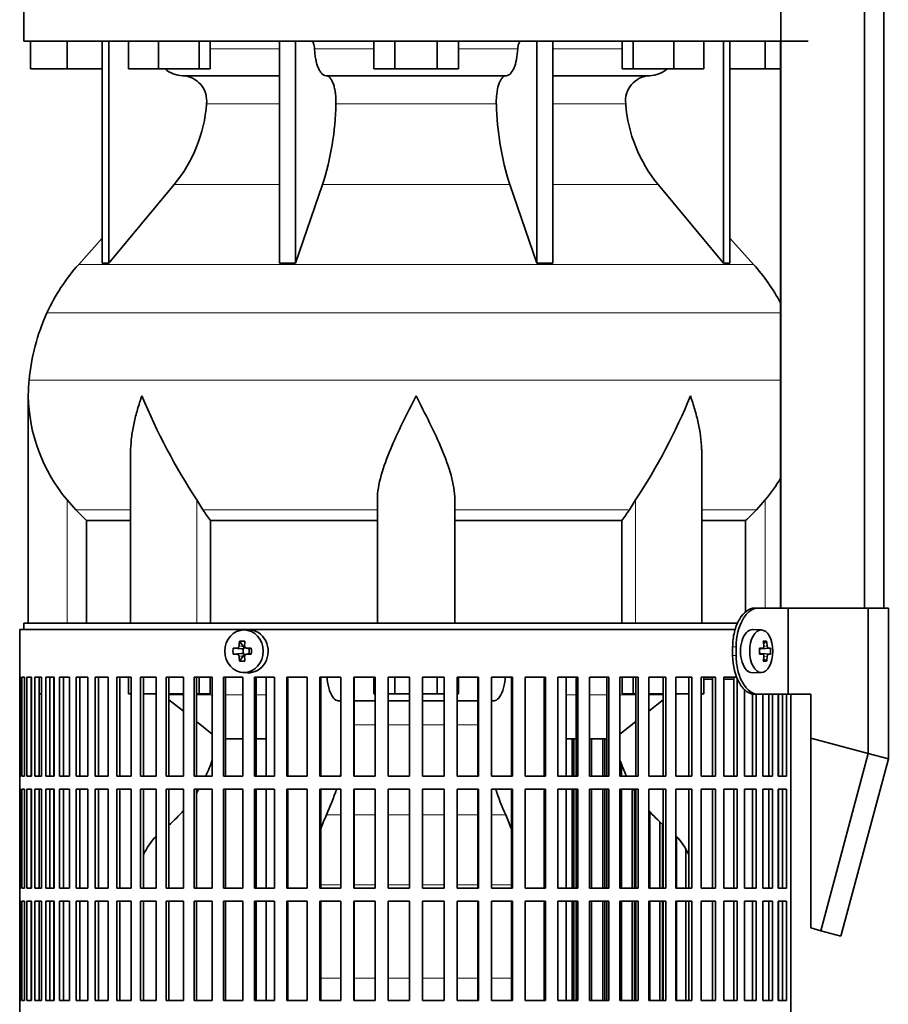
# Model space of a CAD drawing. Header units: millimetres. Extents: x 160 to 768, y -856 to 1288.
# Tile 8 of 14: x 164 to 366, y 231 to 460. Entities that reach past the tile are written whole.
import ezdxf

# ---------------------------------------------------------------- set-up
doc = ezdxf.new("R2010")
doc.units = ezdxf.units.MM
for name, color, linetype in [('LOW_134-3', 7, 'Continuous'), ('M5X8_UNI7687', 7, 'Continuous'), ('VSI134_DIFFUSORE', 7, 'Continuous'), ('VSI134_FILTRO_A', 7, 'Continuous'), ('VSI134_FILTRO_B', 7, 'Continuous'), ('VSI134_SUPPORTO_', 7, 'Continuous'), ('VSI134_TERMINALE', 7, 'Continuous')]:
    doc.layers.add(name, color=color, linetype=linetype)

# ---------------------------------------------------------------- blocks, each defined once
blk = doc.blocks.new('SE')
at = {"layer": 'LOW_134-3', "color": 7, "linetype": 'Continuous', "lineweight": 35}
for p, q in [((340.92, 774.68), (340.92, 323.18)), ((360.31, 323.18), (360.31, 774.68)), ((364.86, 323.18), (364.86, 774.68)), ((340.85, 454.68), (340.85, 323.18))]:
    blk.add_line(p, q, dxfattribs=at)
at = {"layer": 'M5X8_UNI7687', "color": 7, "linetype": 'Continuous', "lineweight": 35}
for p, q in [((217.14, 318.17), (216.09, 318.11)), ((336.43, 318.11), (334.34, 318.18)), ((215.3, 315.52), (216.21, 314.22)), ((337.6, 315.52), (336.93, 314.98)), ((213.81, 313.88), (215.76, 313.72)), ((216.18, 312.62), (216.18, 313.75)), ((216.35, 313.93), (216.84, 313.93)), ((216.83, 313.91), (217.59, 313.71)), ((217.54, 313.73), (217.54, 312.64)), ((218.05, 313.88), (217.63, 313.72)), ((335.95, 313.81), (336.75, 313.89)), ((338.49, 313.88), (336.27, 313.72)), ((213.81, 312.49), (215.76, 312.65)), ((215.3, 310.85), (216.21, 312.15)), ((216.75, 312.43), (216.35, 312.43)), ((217.59, 312.65), (216.83, 312.46)), ((218.05, 312.49), (217.63, 312.65)), ((336.75, 312.47), (335.95, 312.56)), ((338.49, 312.49), (336.27, 312.65)), ((337.6, 310.85), (336.93, 311.39)), ((216.09, 308.26), (217.14, 308.19)), ((334.34, 308.18), (336.43, 308.25))]:
    blk.add_line(p, q, dxfattribs=at)
at = {"layer": 'M5X8_UNI7687', "color": 4, "linetype": 'Continuous', "lineweight": 9}
for p, q in [((215.76, 313.72), (214.75, 313.89)), ((215.2, 314.39), (216.21, 314.22)), ((216.94, 313.89), (217.63, 313.72)), ((335.95, 313.81), (336.73, 313.89)), ((338.05, 313.89), (336.27, 313.72)), ((336.99, 314.31), (337.78, 314.39)), ((214.75, 312.47), (215.76, 312.65)), ((216.21, 312.15), (215.2, 311.98)), ((217.63, 312.65), (216.94, 312.47)), ((336.73, 312.47), (335.95, 312.56)), ((336.27, 312.65), (338.05, 312.47)), ((337.78, 311.98), (336.99, 312.05))]:
    blk.add_line(p, q, dxfattribs=at)
at = {"layer": 'M5X8_UNI7687', "color": 7, "linetype": 'Continuous', "lineweight": 35}
for centre, radius, start, end in [((224.39, 313.18), 10.6, 176.2556, 183.7444), ((216.95, 314.36), 0.465, 175.8523, 268.5202), ((168.69, 313.18), 49.36, 359.1963, 0.8037), ((329.25, 313.18), 9.27, 355.7167, 4.2833), ((216.95, 312.01), 0.465, 91.4799, 184.1476)]:
    blk.add_arc(centre, radius, start, end, dxfattribs=at)
for centre, major_axis, ratio in [((216.35, 313.18), (0, -4.93), 0.906308), ((336.38, 313.18), (0, 4.93), 0.544639)]:
    blk.add_ellipse(centre, major_axis=major_axis, ratio=ratio, dxfattribs=at)
for centre, major_axis, ratio, start_param, end_param in [((217.41, 313.18), (0, 5), 0.906308, 3.081955, 6.283185), ((217.41, 313.18), (0, 5), 0.906308, 0, 0.059638), ((334.29, 313.18), (0, 5), 0.544639, 0, 3.159643), ((220.16, 313.18), (0, 10), 0.5, 1.335108, 1.449667), ((219.1, 310.12), (-8.86, 2.7), 0.529916, -1.123958, -0.974266), ((219.88, 313.18), (0, 10), 0.34202, 1.335108, 1.449667), ((330.94, 310.12), (7.92, 4.79), 0.318449, 0.410036, 0.559729), ((329.18, 313.18), (0, 10), 0.788011, 4.833518, 4.948078), ((329.01, 313.18), (0, 10), 0.882948, 4.833518, 4.948078), ((220.02, 313.03), (-9.99, 0.37), 0.07899, -1.011873, -0.897313), ((215.75, 314.22), (0.85, -0.111), 0.58208, 4.795805, 5.314006), ((215.95, 314.19), (0.019, -0.502), 0.906042, 0.483343, 1.010141), ((215.75, 314.22), (0.561, -0.512), 0.450112, 0.58713, 1.105331), ((220.02, 313.03), (-9.99, 0.37), 0.07899, -1.36869, -1.254131), ((217.63, 314.22), (0.03, 0.507), 0.355475, 3.073309, 3.29989), ((329.1, 313.03), (9.97, 0.73), 0.047468, 0.695348, 0.809907), ((332.61, 313.18), (0, -9.26), 0.361923, 1.49595, 1.645642), ((336.27, 314.22), (-0.975, -0.099), 0.510424, 1.182652, 1.511361), ((329.1, 313.03), (9.97, 0.73), 0.047468, 0.33853, 0.453089), ((220.02, 313.34), (-9.99, -0.37), 0.07899, 0.897313, 1.011873), ((220.16, 313.18), (0, -10), 0.5, -1.449667, -1.335108), ((219.1, 316.25), (-8.86, -2.7), 0.529916, 0.974266, 1.123958), ((215.75, 312.15), (0.85, 0.111), 0.58208, 0.96918, 1.487381), ((215.95, 312.18), (0.019, 0.502), 0.906042, 5.273044, 5.799842), ((215.75, 312.15), (0.561, 0.512), 0.450112, 5.177855, 5.696055), ((219.88, 313.18), (0, -10), 0.34202, -1.449667, -1.335108), ((220.02, 313.34), (-9.99, -0.37), 0.07899, 1.254131, 1.36869), ((217.63, 312.15), (0.03, -0.507), 0.355475, 2.983295, 3.209876), ((336.27, 312.15), (-0.975, 0.099), 0.510424, 4.771824, 5.100533), ((329.1, 313.34), (9.97, -0.73), 0.047468, -0.809907, -0.695348), ((329.18, 313.18), (0, -10), 0.788011, 1.335108, 1.449667), ((330.94, 316.25), (7.92, -4.79), 0.318449, -0.559729, -0.410036), ((329.01, 313.18), (0, -10), 0.882948, 1.335108, 1.449667), ((329.1, 313.34), (9.97, -0.73), 0.047468, -0.453089, -0.33853)]:
    blk.add_ellipse(centre, major_axis=major_axis, ratio=ratio, start_param=start_param, end_param=end_param, dxfattribs=at)
for points in [[(214.75, 313.89), (214.76, 313.89), (214.79, 313.9), (214.84, 313.9), (214.87, 313.92), (214.91, 313.93), (214.95, 313.95), (214.99, 313.98), (215.02, 314.01), (215.06, 314.04), (215.09, 314.08), (215.12, 314.12), (215.14, 314.16), (215.16, 314.2), (215.17, 314.25), (215.19, 314.29), (215.2, 314.34), (215.2, 314.37), (215.2, 314.39)], [(336.73, 313.89), (336.74, 313.89), (336.77, 313.9), (336.8, 313.9), (336.82, 313.92), (336.85, 313.93), (336.88, 313.95), (336.9, 313.98), (336.92, 314.01), (336.94, 314.04), (336.96, 314.08), (336.98, 314.12), (336.99, 314.16), (337, 314.2), (337, 314.25), (337.01, 314.29), (337.01, 314.34), (337.01, 314.37), (337, 314.39)], [(337.78, 314.39), (337.78, 314.37), (337.78, 314.34), (337.79, 314.29), (337.8, 314.25), (337.81, 314.2), (337.83, 314.16), (337.84, 314.12), (337.86, 314.08), (337.88, 314.04), (337.9, 314.01), (337.92, 313.98), (337.94, 313.95), (337.96, 313.93), (337.98, 313.92), (338, 313.9), (338.03, 313.9), (338.04, 313.89), (338.05, 313.89)], [(215.2, 311.98), (215.2, 311.99), (215.2, 312.03), (215.19, 312.07), (215.17, 312.12), (215.16, 312.16), (215.14, 312.21), (215.12, 312.25), (215.09, 312.29), (215.06, 312.33), (215.02, 312.36), (214.99, 312.39), (214.95, 312.41), (214.91, 312.43), (214.87, 312.45), (214.84, 312.46), (214.79, 312.47), (214.76, 312.47), (214.75, 312.47)], [(337, 311.98), (337.01, 311.99), (337.01, 312.03), (337.01, 312.07), (337, 312.12), (337, 312.16), (336.99, 312.21), (336.98, 312.25), (336.96, 312.29), (336.94, 312.33), (336.92, 312.36), (336.9, 312.39), (336.88, 312.41), (336.85, 312.43), (336.82, 312.45), (336.8, 312.46), (336.77, 312.47), (336.74, 312.47), (336.73, 312.47)], [(338.05, 312.47), (338.04, 312.47), (338.03, 312.47), (338, 312.46), (337.98, 312.45), (337.96, 312.43), (337.94, 312.41), (337.92, 312.39), (337.9, 312.36), (337.88, 312.33), (337.86, 312.29), (337.84, 312.25), (337.83, 312.21), (337.81, 312.16), (337.8, 312.12), (337.79, 312.07), (337.78, 312.03), (337.78, 311.99), (337.78, 311.98)]]:
    blk.add_open_spline(points, degree=3, dxfattribs=at)
at = {"layer": 'VSI134_DIFFUSORE', "color": 7, "linetype": 'Continuous', "lineweight": 35}
for p, q in [((165.29, 464.68), (165.29, 454.68)), ((165.29, 454.68), (347.29, 454.68)), ((166.79, 448.28), (166.79, 454.68)), ((166.79, 448.28), (166.79, 454.68)), ((175.29, 448.28), (175.29, 454.68)), ((183.46, 454.68), (183.46, 403.23)), ((184.99, 454.68), (184.99, 403.23)), ((189.53, 448.28), (189.53, 454.68)), ((196.47, 448.28), (196.47, 454.68)), ((205.95, 448.28), (205.95, 454.68)), ((208.49, 448.28), (208.49, 454.68)), ((224.59, 454.68), (224.59, 403.23)), ((228.29, 454.68), (228.29, 403.23)), ((246.47, 448.28), (246.47, 454.68)), ((251.38, 448.28), (251.38, 454.68)), ((261.2, 448.28), (261.2, 454.68)), ((266.1, 448.28), (266.1, 454.68)), ((284.29, 454.68), (284.29, 403.23)), ((287.99, 454.68), (287.99, 403.23)), ((304.08, 448.28), (304.08, 454.68)), ((306.63, 448.28), (306.63, 454.68)), ((316.11, 448.28), (316.11, 454.68)), ((323.05, 448.28), (323.05, 454.68)), ((327.59, 454.68), (327.59, 403.23)), ((329.12, 454.68), (329.12, 403.23)), ((337.29, 448.28), (337.29, 454.68)), ((175.29, 448.28), (166.79, 448.28)), ((183.46, 448.28), (175.29, 448.28)), ((196.47, 448.28), (189.53, 448.28)), ((205.95, 448.28), (196.47, 448.28)), ((208.49, 448.28), (205.95, 448.28)), ((251.38, 448.28), (246.47, 448.28)), ((261.2, 448.28), (251.38, 448.28)), ((266.1, 448.28), (261.2, 448.28)), ((306.63, 448.28), (304.08, 448.28)), ((316.11, 448.28), (306.63, 448.28)), ((323.05, 448.28), (316.11, 448.28)), ((337.29, 448.28), (329.12, 448.28)), ((340.85, 448.28), (337.29, 448.28)), ((202.12, 446.68), (224.59, 446.68)), ((235.38, 446.68), (277.2, 446.68)), ((287.99, 446.68), (310.46, 446.68)), ((184.99, 403.23), (200.15, 421.44)), ((228.29, 403.23), (234.57, 421.44)), ((278.01, 421.44), (284.29, 403.23)), ((312.43, 421.44), (327.59, 403.23)), ((183.46, 409), (177.99, 402.93)), ((334.59, 402.93), (329.12, 409)), ((183.46, 403.23), (184.99, 403.23)), ((224.59, 403.23), (228.29, 403.23)), ((284.29, 403.23), (287.99, 403.23)), ((327.59, 403.23), (329.12, 403.23)), ((166.29, 372.42), (166.29, 319.68)), ((190.01, 359.04), (190.01, 319.68)), ((322.57, 319.68), (322.57, 359.04)), ((177.3, 345.98), (175.29, 348.28)), ((206.8, 345.98), (205.38, 348.28)), ((247.29, 319.68), (247.29, 348.28)), ((265.29, 319.68), (265.29, 348.28)), ((307.2, 348.28), (305.78, 345.98)), ((337.29, 348.28), (335.28, 345.98)), ((179.82, 343.54), (190.01, 343.54)), ((179.82, 319.68), (179.82, 343.54)), ((208.58, 343.54), (247.29, 343.54)), ((208.58, 319.68), (208.58, 343.54)), ((265.29, 343.54), (304, 343.54)), ((304, 343.54), (304, 319.68)), ((322.57, 343.54), (332.76, 343.54)), ((332.76, 343.54), (332.76, 322.32))]:
    blk.add_line(p, q, dxfattribs=at)
at = {"layer": 'VSI134_DIFFUSORE', "color": 4, "linetype": 'Continuous', "lineweight": 9}
for p, q in [((208.49, 452.91), (224.59, 452.91)), ((232.72, 452.91), (246.47, 452.91)), ((266.1, 452.91), (279.86, 452.91)), ((287.99, 452.91), (304.08, 452.91)), ((224.59, 440.14), (207.66, 440.14)), ((274.9, 440.14), (237.68, 440.14)), ((304.92, 440.14), (287.99, 440.14)), ((200.15, 421.44), (224.59, 421.44)), ((234.57, 421.44), (278.01, 421.44)), ((287.99, 421.44), (312.43, 421.44)), ((177.99, 402.93), (334.59, 402.93)), ((340.85, 391.67), (170.62, 391.67)), ((166.46, 376.04), (340.85, 376.04)), ((175.29, 319.68), (175.29, 348.28)), ((205.38, 319.68), (205.38, 348.28)), ((307.2, 319.68), (307.2, 348.28)), ((337.29, 323.18), (337.29, 348.28)), ((177.3, 345.98), (190.01, 345.98)), ((206.8, 345.98), (247.29, 345.98)), ((265.29, 345.98), (305.78, 345.98)), ((322.57, 345.98), (335.28, 345.98))]:
    blk.add_line(p, q, dxfattribs=at)
at = {"layer": 'VSI134_DIFFUSORE', "color": 7, "linetype": 'Continuous', "lineweight": 35}
for centre, radius, start, end in [((202.35, 453.36), 6.68, 229.5852, 268.0094), ((310.23, 453.36), 6.68, 271.9979, 310.3729), ((201.83, 440.82), 5.87, 353.3223, 87.2173), ((310.73, 440.84), 5.85, 92.5772, 186.8833), ((174.36, 442.66), 33.4, 320.5472, 355.6594), ((172.72, 441.34), 64.97, 342.1602, 358.9354), ((341.37, 441.59), 66.48, 181.2569, 197.6475), ((338.33, 442.71), 33.51, 184.3996, 219.3938), ((210.69, 373.48), 44, 138, 155.5912), ((301.89, 373.48), 44, 27.6842, 42), ((215.24, 371.42), 49, 155.5912, 174.5826), ((204.79, 372.41), 38.5, 174.5826, 180.0352), ((204.98, 373.09), 38.7, 181.0159, 219.8906), ((330.99, 429.95), 149.83, 202.585, 213.0327), ((196.07, 422.31), 133.53, 326.3278, 338.0546), ((307.6, 373.09), 38.7, 320.1094, 329.446), ((239.94, 368.22), 39.91, 213.8601, 218.2043), ((272.67, 368.2), 39.88, 321.7938, 326.1418)]:
    blk.add_arc(centre, radius, start, end, dxfattribs=at)
for points, knots in [([(231.96, 454.68), (232, 454.68), (232.05, 454.67), (232.14, 454.63), (232.19, 454.6), (232.32, 454.47), (232.4, 454.34), (232.54, 454.01), (232.59, 453.82), (232.68, 453.39), (232.71, 453.15), (232.72, 452.91)], [0, 0, 0, 0, 0.125, 0.125, 0.25, 0.25, 0.5, 0.5, 0.75, 0.75, 1, 1, 1, 1]), ([(279.86, 452.91), (279.87, 453.15), (279.9, 453.38), (279.96, 453.71), (279.99, 453.81), (280.05, 454), (280.08, 454.09), (280.15, 454.26), (280.18, 454.33), (280.26, 454.45), (280.31, 454.51), (280.39, 454.6), (280.44, 454.63), (280.53, 454.67), (280.58, 454.68), (280.62, 454.68)], [0, 0, 0, 0, 0.25, 0.25, 0.375, 0.375, 0.5, 0.5, 0.625, 0.625, 0.75, 0.75, 0.875, 0.875, 1, 1, 1, 1]), ([(235.38, 446.68), (235.22, 446.68), (235.06, 446.72), (234.82, 446.84), (234.74, 446.89), (234.58, 447), (234.5, 447.07), (234.27, 447.29), (234.13, 447.48), (233.85, 447.93), (233.72, 448.18), (233.47, 448.74), (233.36, 449.06), (233.16, 449.73), (233.07, 450.09), (232.93, 450.84), (232.86, 451.24), (232.77, 452.06), (232.74, 452.48), (232.72, 452.91)], [0, 0, 0, 0, 0.125, 0.125, 0.1875, 0.1875, 0.25, 0.25, 0.375, 0.375, 0.5, 0.5, 0.625, 0.625, 0.75, 0.75, 0.875, 0.875, 1, 1, 1, 1]), ([(279.86, 452.91), (279.79, 451.2), (279.47, 449.6), (278.5, 447.33), (277.85, 446.68), (277.2, 446.68)], [0, 0, 0, 0, 0.5, 0.5, 1, 1, 1, 1]), ([(235.38, 446.68), (235.46, 446.68), (235.54, 446.67), (235.7, 446.63), (235.78, 446.6), (236.01, 446.47), (236.16, 446.34), (236.46, 446), (236.59, 445.8), (236.79, 445.44), (236.85, 445.31), (236.97, 445.03), (237.03, 444.88), (237.19, 444.42), (237.28, 444.09), (237.4, 443.55), (237.44, 443.37), (237.51, 442.99), (237.54, 442.8), (237.62, 442.21), (237.65, 441.8), (237.69, 440.97), (237.69, 440.55), (237.68, 440.14)], [0, 0, 0, 0, 0.0625, 0.0625, 0.125, 0.125, 0.25, 0.25, 0.375, 0.375, 0.4375, 0.4375, 0.5, 0.5, 0.625, 0.625, 0.6875, 0.6875, 0.75, 0.75, 0.875, 0.875, 1, 1, 1, 1]), ([(274.9, 440.14), (274.89, 440.55), (274.89, 440.97), (274.92, 441.59), (274.93, 441.79), (274.97, 442.2), (274.99, 442.4), (275.07, 442.99), (275.13, 443.37), (275.25, 443.91), (275.3, 444.08), (275.39, 444.42), (275.5, 444.74), (275.61, 445.03), (275.73, 445.3), (275.79, 445.44), (275.99, 445.8), (276.12, 446.01), (276.42, 446.34), (276.57, 446.47), (276.88, 446.64), (277.04, 446.68), (277.2, 446.68)], [0, 0, 0, 0, 0.125, 0.125, 0.1875, 0.1875, 0.25, 0.25, 0.375, 0.375, 0.4375, 0.4375, 0.5, 0.5625, 0.5625, 0.625, 0.625, 0.75, 0.75, 0.875, 0.875, 1, 1, 1, 1]), ([(192.65, 372.41), (192.56, 372.15), (192.46, 371.89), (192.28, 371.36), (192.2, 371.1), (191.94, 370.32), (191.78, 369.8), (191.32, 368.24), (191.06, 367.21), (190.61, 365.13), (190.42, 364.09), (190.15, 362.04), (190.07, 361.02), (190.02, 359.68), (190.01, 359.36), (190.01, 359.03)], [0, 0, 0, 0, 0.03125, 0.03125, 0.0625, 0.0625, 0.125, 0.125, 0.25, 0.25, 0.375, 0.375, 0.5, 0.5, 0.5400162, 0.5400162, 0.5400162, 0.5400162]), ([(256.29, 372.41), (254.18, 368.26), (252.02, 364.05), (249.48, 357.98), (248.74, 355.97), (247.64, 352.01), (247.29, 350.11), (247.29, 348.28)], [0, 0, 0, 0, 0.5, 0.5, 0.75, 0.75, 1, 1, 1, 1]), ([(265.29, 348.28), (265.29, 350.11), (264.94, 352.01), (263.84, 355.96), (263.1, 357.97), (260.56, 364.05), (258.4, 368.26), (256.29, 372.41)], [0, 0, 0, 0, 0.25, 0.25, 0.5, 0.5, 1, 1, 1, 1]), ([(322.57, 359.03), (322.57, 359.37), (322.56, 359.71), (322.47, 362.1), (322.19, 364.14), (321.52, 367.22), (321.25, 368.25), (320.8, 369.8), (320.64, 370.32), (320.38, 371.1), (320.25, 371.49), (320.12, 371.89), (320.02, 372.15), (319.98, 372.28), (319.93, 372.41)], [0.4588627, 0.4588627, 0.4588627, 0.4588627, 0.5, 0.5, 0.75, 0.75, 0.875, 0.875, 0.9375, 0.9375, 0.96875, 0.984375, 0.984375, 1, 1, 1, 1])]:
    blk.add_open_spline(points, degree=3, knots=knots, dxfattribs=at)
for points in [[(179.82, 343.54), (178.95, 344.32), (178.11, 345.14), (177.3, 345.98)], [(335.28, 345.98), (334.47, 345.14), (333.63, 344.32), (332.76, 343.54)]]:
    blk.add_open_spline(points, degree=3, dxfattribs=at)
at = {"layer": 'VSI134_FILTRO_A', "color": 7, "linetype": 'Continuous', "lineweight": 35}
for p, q in [((330.33, 318.18), (164.29, 318.18)), ((164.29, 318.18), (164.29, 117.18)), ((164.3, 307.18), (164.3, 284.18)), ((164.52, 307.18), (164.3, 307.18)), ((164.52, 307.18), (164.52, 284.18)), ((164.78, 307.18), (164.78, 284.18)), ((165.44, 307.18), (164.78, 307.18)), ((165.44, 307.18), (165.44, 284.18)), ((165.96, 307.18), (165.96, 284.18)), ((167.04, 307.18), (165.96, 307.18)), ((166.94, 307.18), (166.94, 284.18)), ((167.04, 307.18), (167.04, 284.18)), ((167.83, 307.18), (167.83, 284.18)), ((169.33, 307.18), (167.83, 307.18)), ((168.78, 307.18), (168.78, 284.18)), ((169.33, 307.18), (169.33, 284.18)), ((170.37, 307.18), (170.37, 284.18)), ((172.28, 307.18), (170.37, 307.18)), ((171.29, 307.18), (171.29, 284.18)), ((172.28, 307.18), (172.28, 284.18)), ((173.56, 307.18), (173.56, 284.18)), ((175.87, 307.18), (173.56, 307.18)), ((174.45, 307.18), (174.45, 284.18)), ((175.87, 307.18), (175.87, 284.18)), ((177.38, 307.18), (177.38, 284.18)), ((180.07, 307.18), (177.38, 307.18)), ((178.23, 307.18), (178.23, 284.18)), ((180.07, 307.18), (180.07, 284.18)), ((181.81, 307.18), (181.81, 284.18)), ((184.85, 307.18), (181.81, 307.18)), ((182.6, 307.18), (182.6, 284.18)), ((184.85, 307.18), (184.85, 284.18)), ((186.8, 307.18), (186.8, 284.18)), ((190.17, 307.18), (186.8, 307.18)), ((187.53, 307.18), (187.53, 284.18)), ((190.17, 307.18), (190.17, 284.18)), ((196, 307.18), (192.32, 307.18)), ((192.32, 307.18), (192.32, 284.18)), ((192.99, 307.18), (192.99, 284.18)), ((196, 307.18), (196, 284.18)), ((202.29, 307.18), (198.32, 307.18)), ((198.32, 307.18), (198.32, 284.18)), ((198.93, 307.18), (198.93, 284.18)), ((202.29, 307.18), (202.29, 284.18)), ((208.98, 307.18), (204.77, 307.18)), ((204.77, 307.18), (204.77, 284.18)), ((205.31, 307.18), (205.31, 284.18)), ((208.98, 307.18), (208.98, 284.18)), ((216.04, 307.18), (211.61, 307.18)), ((211.61, 307.18), (211.61, 284.18)), ((212.07, 307.18), (212.07, 284.18)), ((216.04, 307.18), (216.04, 284.18)), ((223.41, 307.18), (218.79, 307.18)), ((218.79, 307.18), (218.79, 284.18)), ((219.17, 307.18), (219.17, 284.18)), ((223.41, 307.18), (223.41, 284.18)), ((231.02, 307.18), (226.25, 307.18)), ((226.25, 307.18), (226.25, 284.18)), ((226.55, 307.18), (226.55, 284.18)), ((231.02, 307.18), (231.02, 284.18)), ((238.83, 307.18), (233.94, 307.18)), ((233.94, 307.18), (233.94, 284.18)), ((234.16, 307.18), (234.16, 284.18)), ((238.83, 307.18), (238.83, 284.18)), ((246.76, 307.18), (241.81, 307.18)), ((241.81, 307.18), (241.81, 284.18)), ((241.94, 307.18), (241.94, 284.18)), ((246.76, 307.18), (246.76, 284.18)), ((254.78, 307.18), (249.78, 307.18)), ((249.78, 307.18), (249.78, 284.18)), ((249.82, 307.18), (249.82, 284.18)), ((254.78, 307.18), (254.78, 284.18)), ((262.8, 307.18), (257.8, 307.18)), ((257.8, 307.18), (257.8, 284.18)), ((262.76, 307.18), (262.76, 284.18)), ((262.8, 307.18), (262.8, 284.18)), ((270.77, 307.18), (265.82, 307.18)), ((265.82, 307.18), (265.82, 284.18)), ((270.64, 307.18), (270.64, 284.18)), ((270.77, 307.18), (270.77, 284.18)), ((278.64, 307.18), (273.75, 307.18)), ((273.75, 307.18), (273.75, 284.18)), ((278.42, 307.18), (278.42, 284.18)), ((278.64, 307.18), (278.64, 284.18)), ((286.33, 307.18), (281.56, 307.18)), ((281.56, 307.18), (281.56, 284.18)), ((286.03, 307.18), (286.03, 284.18)), ((286.33, 307.18), (286.33, 284.18)), ((293.79, 307.18), (289.17, 307.18)), ((289.17, 307.18), (289.17, 284.18)), ((293.41, 307.18), (293.41, 284.18)), ((293.79, 307.18), (293.79, 284.18)), ((300.97, 307.18), (296.54, 307.18)), ((296.54, 307.18), (296.54, 284.18)), ((300.51, 307.18), (300.51, 284.18)), ((300.97, 307.18), (300.97, 284.18)), ((307.81, 307.18), (303.59, 307.18)), ((303.59, 307.18), (303.59, 284.18)), ((307.27, 307.18), (307.27, 284.18)), ((307.81, 307.18), (307.81, 284.18)), ((314.26, 307.18), (310.29, 307.18)), ((310.29, 307.18), (310.29, 284.18)), ((313.65, 307.18), (313.65, 284.18)), ((314.26, 307.18), (314.26, 284.18)), ((320.26, 307.18), (316.58, 307.18)), ((316.58, 307.18), (316.58, 284.18)), ((319.59, 307.18), (319.59, 284.18)), ((320.26, 307.18), (320.26, 284.18)), ((325.78, 307.18), (322.41, 307.18)), ((322.41, 307.18), (322.41, 284.18)), ((325.05, 307.18), (325.05, 284.18)), ((325.78, 307.18), (325.78, 284.18)), ((330.77, 307.18), (327.73, 307.18)), ((327.73, 307.18), (327.73, 284.18)), ((329.98, 307.18), (329.98, 284.18)), ((330.77, 306.92), (330.77, 284.18)), ((332.51, 304.25), (332.51, 284.18)), ((334.35, 303.25), (334.35, 284.18)), ((335.2, 303.18), (335.2, 284.18)), ((336.71, 303.18), (336.71, 284.18)), ((338.13, 303.18), (338.13, 284.18)), ((339.02, 303.18), (339.02, 284.18)), ((340.3, 303.18), (340.3, 284.18)), ((341.29, 303.18), (341.29, 284.18)), ((342.21, 303.18), (342.21, 284.18)), ((343.28, 303.18), (343.28, 125.96)), ((164.52, 284.18), (164.3, 284.18)), ((165.44, 284.18), (164.78, 284.18)), ((167.04, 284.18), (165.96, 284.18)), ((169.33, 284.18), (167.83, 284.18)), ((172.28, 284.18), (170.37, 284.18)), ((175.87, 284.18), (173.56, 284.18)), ((180.07, 284.18), (177.38, 284.18)), ((184.85, 284.18), (181.81, 284.18)), ((190.17, 284.18), (186.8, 284.18)), ((196, 284.18), (192.32, 284.18)), ((202.29, 284.18), (198.32, 284.18)), ((208.98, 284.18), (204.77, 284.18)), ((216.04, 284.18), (211.61, 284.18)), ((223.41, 284.18), (218.79, 284.18)), ((231.02, 284.18), (226.25, 284.18)), ((238.83, 284.18), (233.94, 284.18)), ((246.76, 284.18), (241.81, 284.18)), ((254.78, 284.18), (249.78, 284.18)), ((262.8, 284.18), (257.8, 284.18)), ((270.77, 284.18), (265.82, 284.18)), ((278.64, 284.18), (273.75, 284.18)), ((286.33, 284.18), (281.56, 284.18)), ((293.79, 284.18), (289.17, 284.18)), ((300.97, 284.18), (296.54, 284.18)), ((307.81, 284.18), (303.59, 284.18)), ((314.26, 284.18), (310.29, 284.18)), ((320.26, 284.18), (316.58, 284.18)), ((325.78, 284.18), (322.41, 284.18)), ((330.77, 284.18), (327.73, 284.18)), ((335.2, 284.18), (332.51, 284.18)), ((339.02, 284.18), (336.71, 284.18)), ((342.21, 284.18), (340.3, 284.18)), ((164.3, 281.18), (164.3, 258.18)), ((164.52, 281.18), (164.3, 281.18)), ((164.52, 281.18), (164.52, 258.18)), ((164.78, 281.18), (164.78, 258.18)), ((165.44, 281.18), (164.78, 281.18)), ((165.44, 281.18), (165.44, 258.18)), ((165.96, 281.18), (165.96, 258.18)), ((167.04, 281.18), (165.96, 281.18)), ((166.94, 281.18), (166.94, 258.18)), ((167.04, 281.18), (167.04, 258.18)), ((167.83, 281.18), (167.83, 258.18)), ((169.33, 281.18), (167.83, 281.18)), ((168.78, 281.18), (168.78, 258.18)), ((169.33, 281.18), (169.33, 258.18)), ((170.37, 281.18), (170.37, 258.18)), ((172.28, 281.18), (170.37, 281.18)), ((171.29, 281.18), (171.29, 258.18)), ((172.28, 281.18), (172.28, 258.18)), ((173.56, 281.18), (173.56, 258.18)), ((175.87, 281.18), (173.56, 281.18)), ((174.45, 281.18), (174.45, 258.18)), ((175.87, 281.18), (175.87, 258.18)), ((177.38, 281.18), (177.38, 258.18)), ((180.07, 281.18), (177.38, 281.18)), ((178.23, 281.18), (178.23, 258.18)), ((180.07, 281.18), (180.07, 258.18)), ((181.81, 281.18), (181.81, 258.18)), ((184.85, 281.18), (181.81, 281.18)), ((182.6, 281.18), (182.6, 258.18)), ((184.85, 281.18), (184.85, 258.18)), ((186.8, 281.18), (186.8, 258.18)), ((190.17, 281.18), (186.8, 281.18)), ((187.53, 281.18), (187.53, 258.18)), ((190.17, 281.18), (190.17, 258.18)), ((196, 281.18), (192.32, 281.18)), ((192.32, 281.18), (192.32, 258.18)), ((192.99, 281.18), (192.99, 258.18)), ((196, 281.18), (196, 258.18)), ((202.29, 281.18), (198.32, 281.18)), ((198.32, 281.18), (198.32, 258.18)), ((198.93, 281.18), (198.93, 258.18)), ((202.29, 281.18), (202.29, 258.18)), ((208.98, 281.18), (204.77, 281.18)), ((204.77, 281.18), (204.77, 258.18)), ((205.31, 281.18), (205.31, 258.18)), ((208.98, 281.18), (208.98, 258.18)), ((216.04, 281.18), (211.61, 281.18)), ((211.61, 281.18), (211.61, 258.18)), ((212.07, 281.18), (212.07, 258.18)), ((216.04, 281.18), (216.04, 258.18)), ((223.41, 281.18), (218.79, 281.18)), ((218.79, 281.18), (218.79, 258.18)), ((219.17, 281.18), (219.17, 258.18)), ((223.41, 281.18), (223.41, 258.18)), ((231.02, 281.18), (226.25, 281.18)), ((226.25, 281.18), (226.25, 258.18)), ((226.55, 281.18), (226.55, 258.18)), ((231.02, 281.18), (231.02, 258.18)), ((238.83, 281.18), (233.94, 281.18)), ((233.94, 281.18), (233.94, 258.18)), ((234.16, 281.18), (234.16, 258.18)), ((238.83, 281.18), (238.83, 258.18)), ((246.76, 281.18), (241.81, 281.18)), ((241.81, 281.18), (241.81, 258.18)), ((241.94, 281.18), (241.94, 258.18)), ((246.76, 281.18), (246.76, 258.18)), ((254.78, 281.18), (249.78, 281.18)), ((249.78, 281.18), (249.78, 258.18)), ((249.82, 281.18), (249.82, 258.18)), ((254.78, 281.18), (254.78, 258.18)), ((262.8, 281.18), (257.8, 281.18)), ((257.8, 281.18), (257.8, 258.18)), ((262.76, 281.18), (262.76, 258.18)), ((262.8, 281.18), (262.8, 258.18)), ((270.77, 281.18), (265.82, 281.18)), ((265.82, 281.18), (265.82, 258.18)), ((270.64, 281.18), (270.64, 258.18)), ((270.77, 281.18), (270.77, 258.18)), ((278.64, 281.18), (273.75, 281.18)), ((273.75, 281.18), (273.75, 258.18)), ((278.42, 281.18), (278.42, 258.18)), ((278.64, 281.18), (278.64, 258.18)), ((286.33, 281.18), (281.56, 281.18)), ((281.56, 281.18), (281.56, 258.18)), ((286.03, 281.18), (286.03, 258.18)), ((286.33, 281.18), (286.33, 258.18)), ((293.79, 281.18), (289.17, 281.18)), ((289.17, 281.18), (289.17, 258.18)), ((293.41, 281.18), (293.41, 258.18)), ((293.79, 281.18), (293.79, 258.18)), ((300.97, 281.18), (296.54, 281.18)), ((296.54, 281.18), (296.54, 258.18)), ((300.51, 281.18), (300.51, 258.18)), ((300.97, 281.18), (300.97, 258.18)), ((307.81, 281.18), (303.59, 281.18)), ((303.59, 281.18), (303.59, 258.18)), ((307.27, 281.18), (307.27, 258.18)), ((307.81, 281.18), (307.81, 258.18)), ((314.26, 281.18), (310.29, 281.18)), ((310.29, 281.18), (310.29, 258.18)), ((313.65, 281.18), (313.65, 258.18)), ((314.26, 281.18), (314.26, 258.18)), ((320.26, 281.18), (316.58, 281.18)), ((316.58, 281.18), (316.58, 258.18)), ((319.59, 281.18), (319.59, 258.18)), ((320.26, 281.18), (320.26, 258.18)), ((325.78, 281.18), (322.41, 281.18)), ((322.41, 281.18), (322.41, 258.18)), ((325.05, 281.18), (325.05, 258.18)), ((325.78, 281.18), (325.78, 258.18)), ((330.77, 281.18), (327.73, 281.18)), ((327.73, 281.18), (327.73, 258.18)), ((329.98, 281.18), (329.98, 258.18)), ((330.77, 281.18), (330.77, 258.18)), ((335.2, 281.18), (332.51, 281.18)), ((332.51, 281.18), (332.51, 258.18)), ((334.35, 281.18), (334.35, 258.18)), ((335.2, 281.18), (335.2, 258.18)), ((339.02, 281.18), (336.71, 281.18)), ((336.71, 281.18), (336.71, 258.18)), ((338.13, 281.18), (338.13, 258.18)), ((339.02, 281.18), (339.02, 258.18)), ((342.21, 281.18), (340.3, 281.18)), ((340.3, 281.18), (340.3, 258.18)), ((341.29, 281.18), (341.29, 258.18)), ((342.21, 281.18), (342.21, 258.18)), ((164.52, 258.18), (164.3, 258.18)), ((165.44, 258.18), (164.78, 258.18)), ((167.04, 258.18), (165.96, 258.18)), ((169.33, 258.18), (167.83, 258.18)), ((172.28, 258.18), (170.37, 258.18)), ((175.87, 258.18), (173.56, 258.18)), ((180.07, 258.18), (177.38, 258.18)), ((184.85, 258.18), (181.81, 258.18)), ((190.17, 258.18), (186.8, 258.18)), ((196, 258.18), (192.32, 258.18)), ((202.29, 258.18), (198.32, 258.18)), ((208.98, 258.18), (204.77, 258.18)), ((216.04, 258.18), (211.61, 258.18)), ((223.41, 258.18), (218.79, 258.18)), ((231.02, 258.18), (226.25, 258.18)), ((238.83, 258.18), (233.94, 258.18)), ((246.76, 258.18), (241.81, 258.18)), ((254.78, 258.18), (249.78, 258.18)), ((262.8, 258.18), (257.8, 258.18)), ((270.77, 258.18), (265.82, 258.18)), ((278.64, 258.18), (273.75, 258.18)), ((286.33, 258.18), (281.56, 258.18)), ((293.79, 258.18), (289.17, 258.18)), ((300.97, 258.18), (296.54, 258.18)), ((307.81, 258.18), (303.59, 258.18)), ((314.26, 258.18), (310.29, 258.18)), ((320.26, 258.18), (316.58, 258.18)), ((325.78, 258.18), (322.41, 258.18)), ((330.77, 258.18), (327.73, 258.18)), ((335.2, 258.18), (332.51, 258.18)), ((339.02, 258.18), (336.71, 258.18)), ((342.21, 258.18), (340.3, 258.18)), ((164.3, 255.18), (164.3, 232.18)), ((164.52, 255.18), (164.3, 255.18)), ((164.52, 255.18), (164.52, 232.18)), ((164.78, 255.18), (164.78, 232.18)), ((165.44, 255.18), (164.78, 255.18)), ((165.44, 255.18), (165.44, 232.18)), ((165.96, 255.18), (165.96, 232.18)), ((167.04, 255.18), (165.96, 255.18)), ((166.94, 255.18), (166.94, 232.18)), ((167.04, 255.18), (167.04, 232.18)), ((167.83, 255.18), (167.83, 232.18)), ((169.33, 255.18), (167.83, 255.18)), ((168.78, 255.18), (168.78, 232.18)), ((169.33, 255.18), (169.33, 232.18)), ((170.37, 255.18), (170.37, 232.18)), ((172.28, 255.18), (170.37, 255.18)), ((171.29, 255.18), (171.29, 232.18)), ((172.28, 255.18), (172.28, 232.18)), ((173.56, 255.18), (173.56, 232.18)), ((175.87, 255.18), (173.56, 255.18)), ((174.45, 255.18), (174.45, 232.18)), ((175.87, 255.18), (175.87, 232.18)), ((177.38, 255.18), (177.38, 232.18)), ((180.07, 255.18), (177.38, 255.18)), ((178.23, 255.18), (178.23, 232.18)), ((180.07, 255.18), (180.07, 232.18)), ((181.81, 255.18), (181.81, 232.18)), ((184.85, 255.18), (181.81, 255.18)), ((182.6, 255.18), (182.6, 232.18)), ((184.85, 255.18), (184.85, 232.18)), ((186.8, 255.18), (186.8, 232.18)), ((190.17, 255.18), (186.8, 255.18)), ((187.53, 255.18), (187.53, 232.18)), ((190.17, 255.18), (190.17, 232.18)), ((196, 255.18), (192.32, 255.18)), ((192.32, 255.18), (192.32, 232.18)), ((192.99, 255.18), (192.99, 232.18)), ((196, 255.18), (196, 232.18)), ((202.29, 255.18), (198.32, 255.18)), ((198.32, 255.18), (198.32, 232.18)), ((198.93, 255.18), (198.93, 232.18)), ((202.29, 255.18), (202.29, 232.18)), ((208.98, 255.18), (204.77, 255.18)), ((204.77, 255.18), (204.77, 232.18)), ((205.31, 255.18), (205.31, 232.18)), ((208.98, 255.18), (208.98, 232.18)), ((216.04, 255.18), (211.61, 255.18)), ((211.61, 255.18), (211.61, 232.18)), ((212.07, 255.18), (212.07, 232.18)), ((216.04, 255.18), (216.04, 232.18)), ((223.41, 255.18), (218.79, 255.18)), ((218.79, 255.18), (218.79, 232.18)), ((219.17, 255.18), (219.17, 232.18)), ((223.41, 255.18), (223.41, 232.18)), ((231.02, 255.18), (226.25, 255.18)), ((226.25, 255.18), (226.25, 232.18)), ((226.55, 255.18), (226.55, 232.18)), ((231.02, 255.18), (231.02, 232.18)), ((238.83, 255.18), (233.94, 255.18)), ((233.94, 255.18), (233.94, 232.18)), ((234.16, 255.18), (234.16, 232.18)), ((238.83, 255.18), (238.83, 232.18)), ((246.76, 255.18), (241.81, 255.18)), ((241.81, 255.18), (241.81, 232.18)), ((241.94, 255.18), (241.94, 232.18)), ((246.76, 255.18), (246.76, 232.18)), ((254.78, 255.18), (249.78, 255.18)), ((249.78, 255.18), (249.78, 232.18)), ((249.82, 255.18), (249.82, 232.18)), ((254.78, 255.18), (254.78, 232.18)), ((262.8, 255.18), (257.8, 255.18)), ((257.8, 255.18), (257.8, 232.18)), ((262.76, 255.18), (262.76, 232.18)), ((262.8, 255.18), (262.8, 232.18)), ((270.77, 255.18), (265.82, 255.18)), ((265.82, 255.18), (265.82, 232.18)), ((270.64, 255.18), (270.64, 232.18)), ((270.77, 255.18), (270.77, 232.18)), ((278.64, 255.18), (273.75, 255.18)), ((273.75, 255.18), (273.75, 232.18)), ((278.42, 255.18), (278.42, 232.18)), ((278.64, 255.18), (278.64, 232.18)), ((286.33, 255.18), (281.56, 255.18)), ((281.56, 255.18), (281.56, 232.18)), ((286.03, 255.18), (286.03, 232.18)), ((286.33, 255.18), (286.33, 232.18)), ((293.79, 255.18), (289.17, 255.18)), ((289.17, 255.18), (289.17, 232.18)), ((293.41, 255.18), (293.41, 232.18)), ((293.79, 255.18), (293.79, 232.18)), ((300.97, 255.18), (296.54, 255.18)), ((296.54, 255.18), (296.54, 232.18)), ((300.51, 255.18), (300.51, 232.18)), ((300.97, 255.18), (300.97, 232.18)), ((307.81, 255.18), (303.59, 255.18)), ((303.59, 255.18), (303.59, 232.18)), ((307.27, 255.18), (307.27, 232.18)), ((307.81, 255.18), (307.81, 232.18)), ((314.26, 255.18), (310.29, 255.18)), ((310.29, 255.18), (310.29, 232.18)), ((313.65, 255.18), (313.65, 232.18)), ((314.26, 255.18), (314.26, 232.18)), ((320.26, 255.18), (316.58, 255.18)), ((316.58, 255.18), (316.58, 232.18)), ((319.59, 255.18), (319.59, 232.18)), ((320.26, 255.18), (320.26, 232.18)), ((325.78, 255.18), (322.41, 255.18)), ((322.41, 255.18), (322.41, 232.18)), ((325.05, 255.18), (325.05, 232.18)), ((325.78, 255.18), (325.78, 232.18)), ((330.77, 255.18), (327.73, 255.18)), ((327.73, 255.18), (327.73, 232.18)), ((329.98, 255.18), (329.98, 232.18)), ((330.77, 255.18), (330.77, 232.18)), ((335.2, 255.18), (332.51, 255.18)), ((332.51, 255.18), (332.51, 232.18)), ((334.35, 255.18), (334.35, 232.18)), ((335.2, 255.18), (335.2, 232.18)), ((339.02, 255.18), (336.71, 255.18)), ((336.71, 255.18), (336.71, 232.18)), ((338.13, 255.18), (338.13, 232.18)), ((339.02, 255.18), (339.02, 232.18)), ((342.21, 255.18), (340.3, 255.18)), ((340.3, 255.18), (340.3, 232.18)), ((341.29, 255.18), (341.29, 232.18)), ((342.21, 255.18), (342.21, 232.18)), ((164.52, 232.18), (164.3, 232.18)), ((165.44, 232.18), (164.78, 232.18)), ((167.04, 232.18), (165.96, 232.18)), ((169.33, 232.18), (167.83, 232.18)), ((172.28, 232.18), (170.37, 232.18)), ((175.87, 232.18), (173.56, 232.18)), ((180.07, 232.18), (177.38, 232.18)), ((184.85, 232.18), (181.81, 232.18)), ((190.17, 232.18), (186.8, 232.18)), ((196, 232.18), (192.32, 232.18)), ((202.29, 232.18), (198.32, 232.18)), ((208.98, 232.18), (204.77, 232.18)), ((216.04, 232.18), (211.61, 232.18)), ((223.41, 232.18), (218.79, 232.18)), ((231.02, 232.18), (226.25, 232.18)), ((238.83, 232.18), (233.94, 232.18)), ((246.76, 232.18), (241.81, 232.18)), ((254.78, 232.18), (249.78, 232.18)), ((262.8, 232.18), (257.8, 232.18)), ((270.77, 232.18), (265.82, 232.18)), ((278.64, 232.18), (273.75, 232.18)), ((286.33, 232.18), (281.56, 232.18)), ((293.79, 232.18), (289.17, 232.18)), ((300.97, 232.18), (296.54, 232.18)), ((307.81, 232.18), (303.59, 232.18)), ((314.26, 232.18), (310.29, 232.18)), ((320.26, 232.18), (316.58, 232.18)), ((325.78, 232.18), (322.41, 232.18)), ((330.77, 232.18), (327.73, 232.18)), ((335.2, 232.18), (332.51, 232.18)), ((339.02, 232.18), (336.71, 232.18)), ((342.21, 232.18), (340.3, 232.18))]:
    blk.add_line(p, q, dxfattribs=at)
at = {"layer": 'VSI134_FILTRO_B', "color": 7, "linetype": 'Continuous', "lineweight": 35}
for p, q in [((292.47, 292.89), (292.47, 284.18)), ((292.89, 292.89), (292.89, 284.18)), ((297, 292.89), (297, 284.18)), ((299.61, 292.89), (299.61, 284.18)), ((300.11, 292.89), (300.11, 284.18)), ((303.94, 286.97), (303.94, 284.18)), ((292.47, 281.18), (292.47, 258.18)), ((292.89, 281.18), (292.89, 258.18)), ((297, 281.18), (297, 258.18)), ((299.61, 281.18), (299.61, 258.18)), ((300.11, 281.18), (300.11, 258.18)), ((303.94, 281.18), (303.94, 258.18)), ((306.42, 281.18), (306.42, 258.18)), ((306.99, 280.72), (306.99, 258.18)), ((310.51, 275.96), (310.51, 258.18)), ((312.85, 273.57), (312.85, 258.18)), ((313.49, 272.99), (313.49, 258.18)), ((316.68, 270.25), (316.68, 258.18)), ((318.84, 267.38), (318.84, 258.18)), ((319.55, 266), (319.55, 258.18)), ((292.47, 255.18), (292.47, 232.18)), ((292.89, 255.18), (292.89, 232.18)), ((297, 255.18), (297, 232.18)), ((299.61, 255.18), (299.61, 232.18)), ((300.11, 255.18), (300.11, 232.18)), ((303.94, 255.18), (303.94, 232.18)), ((306.42, 255.18), (306.42, 232.18)), ((306.99, 255.18), (306.99, 232.18)), ((310.51, 255.18), (310.51, 232.18)), ((312.85, 255.18), (312.85, 232.18)), ((313.49, 255.18), (313.49, 232.18)), ((316.68, 255.18), (316.68, 232.18)), ((318.84, 255.18), (318.84, 232.18)), ((319.55, 255.18), (319.55, 232.18))]:
    blk.add_line(p, q, dxfattribs=at)
at = {"layer": 'VSI134_SUPPORTO_', "color": 7, "linetype": 'Continuous', "lineweight": 35}
for p, q in [((330.94, 319.68), (165.29, 319.68)), ((165.29, 319.68), (165.29, 318.18)), ((172.22, 284.18), (172.22, 307.18)), ((189.53, 303.28), (189.53, 307.18)), ((205.95, 303.28), (205.95, 307.18)), ((208.49, 303.28), (208.49, 307.18)), ((221.47, 307.18), (221.47, 284.18)), ((246.47, 303.28), (246.47, 307.18)), ((251.38, 303.28), (251.38, 307.18)), ((261.2, 303.28), (261.2, 307.18)), ((266.1, 303.28), (266.1, 307.18)), ((291.11, 307.18), (291.11, 284.18)), ((304.08, 303.28), (304.08, 307.18)), ((306.63, 303.28), (306.63, 307.18)), ((323.05, 303.28), (323.05, 307.18)), ((325.05, 306.68), (323.05, 306.68)), ((329.98, 306.68), (327.73, 306.68)), ((167.04, 303.28), (166.94, 303.28)), ((169.33, 303.28), (168.78, 303.28)), ((190.17, 303.28), (189.53, 303.28)), ((196, 303.28), (192.99, 303.28)), ((202.29, 303.28), (198.93, 303.28)), ((198.93, 301.9), (202.29, 299.25)), ((205.95, 303.28), (205.31, 303.28)), ((208.49, 303.28), (205.95, 303.28)), ((238.83, 301.68), (238.22, 301.68)), ((246.76, 301.68), (241.94, 301.68)), ((246.76, 303.28), (246.47, 303.28)), ((251.38, 303.28), (249.82, 303.28)), ((254.78, 301.68), (249.82, 301.68)), ((254.78, 303.28), (251.38, 303.28)), ((261.2, 303.28), (257.8, 303.28)), ((262.76, 301.68), (257.8, 301.68)), ((262.76, 303.28), (261.2, 303.28)), ((266.1, 303.28), (265.82, 303.28)), ((270.64, 301.68), (265.82, 301.68)), ((274.36, 301.68), (273.75, 301.68)), ((306.63, 303.28), (304.08, 303.28)), ((307.27, 303.28), (306.63, 303.28)), ((313.65, 303.28), (310.29, 303.28)), ((310.29, 299.25), (313.65, 301.9)), ((319.59, 303.28), (316.58, 303.28)), ((323.05, 303.28), (322.41, 303.28)), ((340.36, 284.18), (340.36, 303.18)), ((205.31, 296.86), (208.98, 293.95)), ((303.59, 293.95), (307.27, 296.86)), ((212.07, 292.89), (216.04, 292.89)), ((219.17, 292.89), (221.47, 292.89)), ((291.11, 292.89), (293.41, 292.89)), ((296.54, 292.89), (300.51, 292.89)), ((172.22, 258.18), (172.22, 281.18)), ((221.47, 281.18), (221.47, 258.18)), ((291.11, 281.18), (291.11, 258.18)), ((340.36, 258.18), (340.36, 281.18)), ((172.22, 232.18), (172.22, 255.18)), ((221.47, 255.18), (221.47, 232.18)), ((291.11, 255.18), (291.11, 232.18)), ((340.36, 232.18), (340.36, 255.18))]:
    blk.add_line(p, q, dxfattribs=at)
at = {"layer": 'VSI134_SUPPORTO_', "color": 4, "linetype": 'Continuous', "lineweight": 9}
for p, q in [((202.29, 303.03), (198.93, 303.03)), ((208.98, 303.03), (205.31, 303.03)), ((216.04, 303.03), (212.07, 303.03)), ((221.47, 303.03), (219.17, 303.03)), ((293.41, 303.03), (291.11, 303.03)), ((300.51, 303.03), (296.54, 303.03)), ((307.27, 303.03), (303.59, 303.03)), ((313.65, 303.03), (310.29, 303.03)), ((241.94, 296.08), (246.76, 296.08)), ((249.82, 296.08), (254.78, 296.08)), ((257.8, 296.08), (262.76, 296.08)), ((265.82, 296.08), (270.64, 296.08)), ((235.49, 275.24), (238.83, 275.24)), ((241.94, 275.24), (246.76, 275.24)), ((249.82, 275.24), (254.78, 275.24)), ((257.8, 275.24), (262.76, 275.24)), ((265.82, 275.24), (270.64, 275.24)), ((273.75, 275.24), (277.09, 275.24)), ((234.16, 258.95), (238.83, 258.95)), ((241.94, 258.95), (246.76, 258.95)), ((249.82, 258.95), (254.78, 258.95)), ((257.8, 258.95), (262.76, 258.95)), ((265.82, 258.95), (270.64, 258.95)), ((273.75, 258.95), (278.42, 258.95)), ((234.16, 237.3), (238.83, 237.3)), ((241.94, 237.3), (246.76, 237.3)), ((249.82, 237.3), (254.78, 237.3)), ((257.8, 237.3), (262.76, 237.3)), ((265.82, 237.3), (270.64, 237.3)), ((273.75, 237.3), (278.42, 237.3))]:
    blk.add_line(p, q, dxfattribs=at)
at = {"layer": 'VSI134_SUPPORTO_', "color": 7, "linetype": 'Continuous', "lineweight": 35}
for centre, radius, start, end in [((189.04, 296.81), 51.21, 345.7276, 346.5315), ((323.56, 296.81), 51.24, 193.4782, 194.277), ((189.04, 296.81), 51.21, 335.1004, 342.2404), ((323.56, 296.81), 51.24, 197.7563, 204.8944), ((268.86, 260.18), 36.61, 155.6995, 161.152), ((243.73, 260.18), 36.6, 18.895, 24.3032)]:
    blk.add_arc(centre, radius, start, end, dxfattribs=at)
for centre, major_axis, start_param, end_param in [((178.68, 300.14), (0, -35), 1.097453, 1.214155), ((333.9, 300.14), (0, -35), 5.06903, 5.185732), ((178.68, 300.14), (0, -35), 0.967176, 0.998482), ((333.9, 300.14), (0, -35), -0.998482, -0.967176), ((178.68, 300.14), (0, -35), 0.676569, 0.818266), ((333.9, 300.14), (0, -35), 5.464919, 5.606617), ((205.48, 259.41), (0, 15), 0.752814, 1.121918), ((307.1, 259.41), (0, -15), 2.019675, 2.388779)]:
    blk.add_ellipse(centre, major_axis=major_axis, ratio=0.92388, start_param=start_param, end_param=end_param, dxfattribs=at)
for points, knots in [([(235.6, 307.18), (235.61, 307.02), (235.62, 306.86), (235.75, 305.75), (235.94, 304.85), (236.44, 303.34), (236.76, 302.73), (237.45, 301.9), (237.83, 301.68), (238.22, 301.68)], [0.2091858, 0.2091858, 0.2091858, 0.2091858, 0.25, 0.25, 0.5, 0.5, 0.75, 0.75, 1, 1, 1, 1]), ([(274.36, 301.68), (274.75, 301.68), (275.13, 301.9), (275.82, 302.73), (276.14, 303.34), (276.64, 304.85), (276.83, 305.75), (276.96, 306.87), (276.97, 307.02), (276.98, 307.18)], [0, 0, 0, 0, 0.25, 0.25, 0.5, 0.5, 0.75, 0.75, 0.7906554, 0.7906554, 0.7906554, 0.7906554]), ([(238.83, 301.52), (238.8, 301.54), (238.77, 301.56), (238.61, 301.65), (238.48, 301.68), (238.34, 301.68)], [0.8474962, 0.8474962, 0.8474962, 0.8474962, 0.875, 0.875, 1, 1, 1, 1]), ([(273.75, 301.52), (273.78, 301.54), (273.81, 301.56), (273.97, 301.65), (274.1, 301.68), (274.24, 301.68)], [0.8474962, 0.8474962, 0.8474962, 0.8474962, 0.875, 0.875, 1, 1, 1, 1])]:
    blk.add_open_spline(points, degree=3, knots=knots, dxfattribs=at)
at = {"layer": 'VSI134_TERMINALE', "color": 7, "linetype": 'Continuous', "lineweight": 35}
for p, q in [((334.81, 323.18), (335.61, 323.18)), ((335.61, 323.18), (342.62, 323.18)), ((342.62, 323.18), (361.19, 323.18)), ((342.62, 303.18), (342.62, 323.18)), ((361.19, 323.18), (365.87, 323.18)), ((361.19, 323.18), (361.19, 289.44)), ((365.87, 288.18), (365.87, 323.18)), ((329.74, 314.18), (329.74, 312.18)), ((330.54, 314.18), (330.54, 312.18)), ((335.61, 303.18), (334.81, 303.18)), ((335.61, 303.18), (342.62, 303.18)), ((342.62, 303.18), (347.85, 303.18)), ((347.85, 293.01), (347.85, 303.18)), ((347.85, 248.97), (347.85, 293.01)), ((347.85, 293.01), (361.19, 289.44)), ((350.18, 248.35), (361.19, 289.44)), ((354.86, 247.09), (365.87, 288.18)), ((361.19, 289.44), (365.87, 288.18)), ((347.85, 248.97), (350.18, 248.35)), ((354.86, 247.09), (350.18, 248.35))]:
    blk.add_line(p, q, dxfattribs=at)
at = {"layer": 'VSI134_TERMINALE', "color": 4, "linetype": 'Continuous', "lineweight": 9}
for p, q in [((329.74, 314.18), (330.54, 314.18)), ((330.54, 312.18), (329.74, 312.18))]:
    blk.add_line(p, q, dxfattribs=at)
at = {"layer": 'VSI134_TERMINALE', "color": 7, "linetype": 'Continuous', "lineweight": 35}
for points in [[(329.74, 314.18), (329.74, 315.37), (329.88, 316.54), (330.42, 318.72), (330.82, 319.72), (332.26, 322.21), (333.57, 323.18), (334.81, 323.18)], [(335.61, 323.18), (334.99, 323.18), (334.36, 322.95), (333.15, 322.05), (332.58, 321.38), (331.14, 318.9), (330.54, 316.56), (330.54, 314.18)], [(334.81, 303.18), (334.19, 303.18), (333.56, 303.42), (332.35, 304.32), (331.78, 304.98), (330.34, 307.47), (329.74, 309.8), (329.74, 312.18)], [(330.54, 312.18), (330.54, 310.99), (330.68, 309.83), (331.22, 307.65), (331.62, 306.65), (333.06, 304.16), (334.37, 303.18), (335.61, 303.18)]]:
    blk.add_open_spline(points, degree=3, knots=[0, 0, 0, 0, 0.25, 0.25, 0.5, 0.5, 1, 1, 1, 1], dxfattribs=at)

msp = doc.modelspace()

# ---------------------------------------------------------------- block references
msp.add_blockref('SE', (0, 0))

doc.saveas('drawing.dxf')
